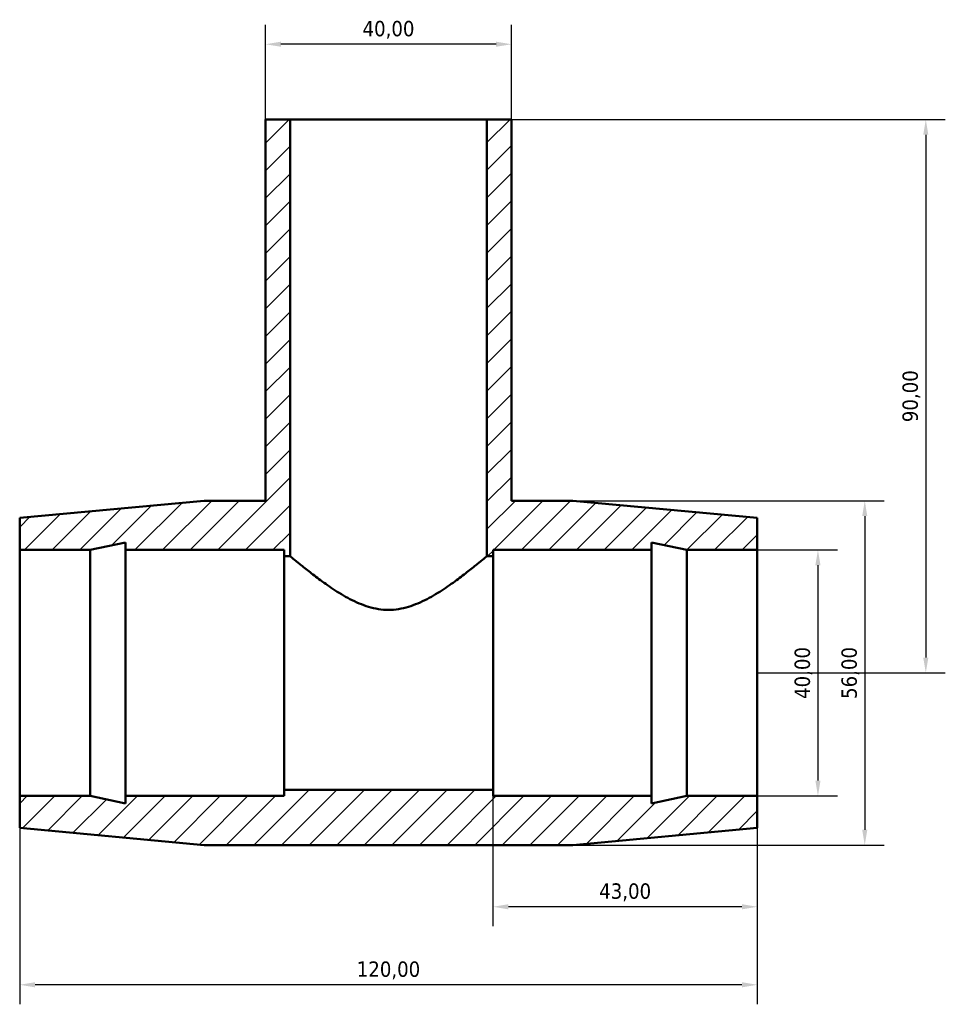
# Model space of a CAD drawing. Header units: millimetres. Extents: x -137 to 1520, y -1043 to 1179.
# Tile 4 of 6: x 513 to 664, y 844 to 1004. Entities that reach past the tile are written whole.
import ezdxf

# ---------------------------------------------------------------- set-up
doc = ezdxf.new("R2010")
doc.units = ezdxf.units.MM
for name, color, linetype, lineweight in [('Dimension (ISO)', 7, 'Continuous', 25), ('Hatch (ISO)', 7, 'Continuous', 18), ('Visible (ISO)', 7, 'Continuous', 50)]:
    doc.layers.add(name, color=color, linetype=linetype, lineweight=lineweight)
doc.styles.add('Note Text (ISO)', font='tahoma.ttf')
doc.dimstyles.new('Default (ISO)', dxfattribs={"dimtxt": 2.5, "dimasz": 2.5, "dimexe": 3.175, "dimexo": 0, "dimgap": 0.762, "dimtad": 1, "dimrnd": 1e-08, "dimzin": 0, "dimtxsty": 'Note Text (ISO)', "dimcen": 0.09, "dimdle": 10, "dimclrd": 256, "dimclre": 256, "dimclrt": 232, "dimazin": 0, "dimtfac": 1.40208, "dimtmove": 0, "dimatfit": 3, "dimfxl": 1, "dimtolj": 1, "dimtzin": 0, "dimlwd": -1, "dimlwe": -1, "dimarcsym": 0})

# ---------------------------------------------------------------- blocks, each defined once
blk = doc.blocks.new('*D13')
at = {"layer": 'Defpoints', "color": 0, "transparency": 16777216}
for p in [(553.03, 1000.15), (553.03, 987.93), (593.03, 987.93)]:
    blk.add_point(p, dxfattribs=at)
at = {"layer": 'Dimension (ISO)', "transparency": 16777216}
for p, q in [((553.03, 987.93), (553.03, 1003.33)), ((593.03, 987.93), (593.03, 1003.33)), ((590.53, 1000.15), (555.53, 1000.15))]:
    blk.add_line(p, q, dxfattribs=at)
for points in [[(555.53, 1000.57), (555.53, 999.74), (553.03, 1000.15)], [(590.53, 1000.57), (590.53, 999.74), (593.03, 1000.15)]]:
    blk.add_solid(points, dxfattribs=at)
at = {"layer": 'Dimension (ISO)', "color": 232, "true_color": 0xca0064, "transparency": 16777216, "insert": (573.03, 1002.5), "char_height": 2.5, "attachment_point": 5, "style": 'Note Text (ISO)'}
blk.add_mtext('\\A1;40,00', dxfattribs=at)
blk = doc.blocks.new('*D14')
at = {"layer": 'Defpoints', "color": 0, "transparency": 16777216}
for p in [(573.03, 987.93), (633.03, 897.93), (660.44, 897.93)]:
    blk.add_point(p, dxfattribs=at)
at = {"layer": 'Dimension (ISO)', "transparency": 16777216}
for p, q in [((573.03, 987.93), (663.61, 987.93)), ((660.44, 985.43), (660.44, 900.43)), ((633.03, 897.93), (663.61, 897.93))]:
    blk.add_line(p, q, dxfattribs=at)
for points in [[(660.02, 985.43), (660.85, 985.43), (660.44, 987.93)], [(660.02, 900.43), (660.85, 900.43), (660.44, 897.93)]]:
    blk.add_solid(points, dxfattribs=at)
at = {"layer": 'Dimension (ISO)', "color": 232, "true_color": 0xca0064, "transparency": 16777216, "insert": (658.09, 942.93), "char_height": 2.5, "attachment_point": 5, "rotation": 90, "style": 'Note Text (ISO)'}
blk.add_mtext('\\A1;90,00', dxfattribs=at)
blk = doc.blocks.new('*D15')
at = {"layer": 'Defpoints', "color": 0, "transparency": 16777216}
for p in [(633.03, 917.93), (633.03, 877.93), (642.89, 877.93)]:
    blk.add_point(p, dxfattribs=at)
at = {"layer": 'Dimension (ISO)', "transparency": 16777216}
for p, q in [((633.03, 917.93), (646.07, 917.93)), ((642.89, 915.43), (642.89, 880.43)), ((633.03, 877.93), (646.07, 877.93))]:
    blk.add_line(p, q, dxfattribs=at)
for points in [[(642.47, 915.43), (643.31, 915.43), (642.89, 917.93)], [(642.47, 880.43), (643.31, 880.43), (642.89, 877.93)]]:
    blk.add_solid(points, dxfattribs=at)
at = {"layer": 'Dimension (ISO)', "color": 232, "true_color": 0xca0064, "transparency": 16777216, "insert": (640.54, 897.93), "char_height": 2.5, "attachment_point": 5, "rotation": 90, "style": 'Note Text (ISO)'}
blk.add_mtext('\\A1;40,00', dxfattribs=at)
blk = doc.blocks.new('*D16')
at = {"layer": 'Defpoints', "color": 0, "transparency": 16777216}
for p in [(590.03, 897.93), (633.03, 897.93), (590.03, 859.92)]:
    blk.add_point(p, dxfattribs=at)
at = {"layer": 'Dimension (ISO)', "transparency": 16777216}
for p, q in [((590.03, 897.93), (590.03, 856.74)), ((633.03, 897.93), (633.03, 856.74)), ((630.53, 859.92), (592.53, 859.92))]:
    blk.add_line(p, q, dxfattribs=at)
for points in [[(592.53, 860.33), (592.53, 859.5), (590.03, 859.92)], [(630.53, 860.33), (630.53, 859.5), (633.03, 859.92)]]:
    blk.add_solid(points, dxfattribs=at)
at = {"layer": 'Dimension (ISO)', "color": 232, "true_color": 0xca0064, "transparency": 16777216, "insert": (611.53, 862.27), "char_height": 2.5, "attachment_point": 5, "style": 'Note Text (ISO)'}
blk.add_mtext('\\A1;43,00', dxfattribs=at)
blk = doc.blocks.new('*D17')
at = {"layer": 'Defpoints', "color": 0, "transparency": 16777216}
for p in [(513.03, 897.93), (633.03, 897.93), (513.03, 847.23)]:
    blk.add_point(p, dxfattribs=at)
at = {"layer": 'Dimension (ISO)', "transparency": 16777216}
for p, q in [((513.03, 897.93), (513.03, 844.06)), ((633.03, 897.93), (633.03, 844.06)), ((630.53, 847.23), (515.53, 847.23))]:
    blk.add_line(p, q, dxfattribs=at)
for points in [[(515.53, 847.65), (515.53, 846.82), (513.03, 847.23)], [(630.53, 847.65), (630.53, 846.82), (633.03, 847.23)]]:
    blk.add_solid(points, dxfattribs=at)
at = {"layer": 'Dimension (ISO)', "color": 232, "true_color": 0xca0064, "transparency": 16777216, "insert": (573.03, 849.58), "char_height": 2.5, "attachment_point": 5, "style": 'Note Text (ISO)'}
blk.add_mtext('\\A1;120,00', dxfattribs=at)
blk = doc.blocks.new('*D18')
at = {"layer": 'Defpoints', "color": 0, "transparency": 16777216}
for p in [(603.03, 925.93), (603.03, 869.93), (650.51, 869.93)]:
    blk.add_point(p, dxfattribs=at)
at = {"layer": 'Dimension (ISO)', "transparency": 16777216}
for p, q in [((603.03, 925.93), (653.68, 925.93)), ((650.51, 923.43), (650.51, 872.43)), ((603.03, 869.93), (653.68, 869.93))]:
    blk.add_line(p, q, dxfattribs=at)
for points in [[(650.09, 923.43), (650.92, 923.43), (650.51, 925.93)], [(650.09, 872.43), (650.92, 872.43), (650.51, 869.93)]]:
    blk.add_solid(points, dxfattribs=at)
at = {"layer": 'Dimension (ISO)', "color": 232, "true_color": 0xca0064, "transparency": 16777216, "insert": (648.16, 897.93), "char_height": 2.5, "attachment_point": 5, "rotation": 90, "style": 'Note Text (ISO)'}
blk.add_mtext('\\A1;56,00', dxfattribs=at)

msp = doc.modelspace()

# ---------------------------------------------------------------- hatches: boundary and pattern name
at = {"layer": 'Hatch (ISO)'}
h = msp.add_hatch(dxfattribs=at)
h.set_pattern_fill('ANSI31', color=256, scale=25.4, style=0)
h.set_pattern_definition([(45, (0, 0), (-2.245064, 2.245064), [])])
h.paths.add_polyline_path([(553.031, 987.934), (553.031, 925.934), (543.031, 925.934), (513.031, 923.134), (513.031, 917.934), (524.498, 917.934), (530.231, 919.153), (530.231, 917.934), (556.031, 917.934), (556.031, 916.934), (557.031, 916.934), (557.031, 987.934)])
h.paths.add_polyline_path([(593.031, 925.934), (593.031, 987.934), (589.031, 987.934), (589.031, 916.934), (590.031, 916.934), (590.031, 917.934), (615.831, 917.934), (615.831, 919.153), (621.565, 917.934), (633.031, 917.934), (633.031, 923.134), (603.031, 925.934)])
h.paths.add_polyline_path([(543.031, 869.934), (603.031, 869.934), (633.031, 872.734), (633.031, 877.934), (621.565, 877.934), (615.831, 876.715), (615.831, 877.934), (590.031, 877.934), (590.031, 878.934), (556.031, 878.934), (556.031, 877.934), (530.231, 877.934), (530.231, 876.715), (524.498, 877.934), (513.031, 877.934), (513.031, 872.734)])

# ---------------------------------------------------------------- linework, layer by layer
at = {"layer": 'Visible (ISO)'}
for p, q in [((553.031, 987.934), (553.031, 925.934)), ((557.031, 987.934), (553.031, 987.934)), ((557.031, 916.934), (557.031, 987.934)), ((557.031, 987.934), (589.031, 987.934)), ((593.031, 987.934), (589.031, 987.934)), ((589.031, 987.934), (589.031, 916.934)), ((593.031, 925.934), (593.031, 987.934)), ((543.031, 925.934), (513.031, 923.134)), ((553.031, 925.934), (543.031, 925.934)), ((603.031, 925.934), (593.031, 925.934)), ((633.031, 923.134), (603.031, 925.934)), ((513.031, 923.134), (513.031, 917.934)), ((633.031, 917.934), (633.031, 923.134)), ((524.498, 917.934), (530.231, 919.153)), ((530.231, 919.153), (530.231, 917.934)), ((615.831, 917.934), (615.831, 919.153)), ((615.831, 919.153), (621.565, 917.934)), ((513.031, 917.934), (524.498, 917.934)), ((513.031, 877.934), (513.031, 917.934)), ((524.498, 877.934), (524.498, 917.934)), ((530.231, 917.934), (556.031, 917.934)), ((530.231, 877.934), (530.231, 917.934)), ((556.031, 917.934), (556.031, 916.934)), ((590.031, 916.934), (590.031, 917.934)), ((590.031, 917.934), (615.831, 917.934)), ((615.831, 877.934), (615.831, 917.934)), ((621.565, 917.934), (633.031, 917.934)), ((621.565, 877.934), (621.565, 917.934)), ((633.031, 877.934), (633.031, 917.934)), ((556.031, 916.934), (557.031, 916.934)), ((556.031, 878.934), (556.031, 916.934)), ((589.031, 916.934), (590.031, 916.934)), ((590.031, 878.934), (590.031, 916.934)), ((590.031, 878.934), (556.031, 878.934)), ((556.031, 878.934), (556.031, 877.934)), ((590.031, 877.934), (590.031, 878.934)), ((524.498, 877.934), (513.031, 877.934)), ((513.031, 877.934), (513.031, 872.734)), ((530.231, 876.715), (524.498, 877.934)), ((556.031, 877.934), (530.231, 877.934)), ((530.231, 877.934), (530.231, 876.715)), ((615.831, 877.934), (590.031, 877.934)), ((621.565, 877.934), (615.831, 876.715)), ((615.831, 876.715), (615.831, 877.934)), ((633.031, 877.934), (621.565, 877.934)), ((633.031, 872.734), (633.031, 877.934)), ((513.031, 872.734), (543.031, 869.934)), ((603.031, 869.934), (633.031, 872.734)), ((543.031, 869.934), (603.031, 869.934))]:
    msp.add_line(p, q, dxfattribs=at)
for points, knots in [([(573.031, 908.181), (571.915, 908.181), (570.826, 908.368), (568.73, 909.002), (567.72, 909.446), (565.801, 910.448), (564.89, 911.006), (563.198, 912.122), (562.416, 912.68), (561.049, 913.694), (560.407, 914.189), (559.253, 915.101), (558.741, 915.517), (557.902, 916.205), (557.575, 916.478), (557.14, 916.842), (557.031, 916.934), (557.031, 916.934)], [0, 0, 0, 0, 0.3347678, 0.3347678, 0.6695355, 0.6695355, 1.0043033, 1.0043033, 1.3390711, 1.3390711, 1.6592208, 1.6592208, 1.9793706, 1.9793706, 2.2995204, 2.2995204, 2.6196701, 2.6196701, 2.6196701, 2.6196701]), ([(589.031, 916.934), (589.031, 916.934), (588.923, 916.842), (588.487, 916.478), (588.16, 916.205), (587.322, 915.517), (586.809, 915.101), (585.655, 914.189), (585.013, 913.694), (583.646, 912.68), (582.865, 912.122), (581.172, 911.006), (580.262, 910.448), (578.342, 909.446), (577.333, 909.002), (575.236, 908.368), (574.147, 908.181), (573.031, 908.181)], [7.8590104, 7.8590104, 7.8590104, 7.8590104, 8.1791602, 8.1791602, 8.49931, 8.49931, 8.8194597, 8.8194597, 9.1396095, 9.1396095, 9.4743773, 9.4743773, 9.809145, 9.809145, 10.1439128, 10.1439128, 10.4786806, 10.4786806, 10.4786806, 10.4786806])]:
    msp.add_open_spline(points, degree=3, knots=knots, dxfattribs=at)

# ---------------------------------------------------------------- dimensions: what is measured, and where the dimension line sits
at = {"layer": 'Dimension (ISO)'}
for base, p1, p2, picture, middle in [((553.031, 1000.155), (593.031, 987.934), (553.031, 987.934), '*D13', (573.031, 1002.503)), ((513.031, 847.234), (633.031, 897.934), (513.031, 897.934), '*D17', (573.031, 849.582)), ((590.031, 859.918), (633.031, 897.934), (590.031, 897.934), '*D16', (611.531, 862.267))]:
    dim = msp.add_linear_dim(base=base, p1=p1, p2=p2, dimstyle='Default (ISO)', dxfattribs=at)
    dim.commit()
    dim.dimension.update_dxf_attribs({"geometry": picture, "text_midpoint": middle})
for base, p1, p2, picture, middle in [((660.438, 897.934), (573.031, 987.934), (633.031, 897.934), '*D14', (658.09, 942.934)), ((650.508, 869.934), (603.031, 925.934), (603.031, 869.934), '*D18', (648.16, 897.934)), ((642.891, 877.934), (633.031, 917.934), (633.031, 877.934), '*D15', (640.544, 897.934))]:
    dim = msp.add_linear_dim(base=base, p1=p1, p2=p2, angle=90, dimstyle='Default (ISO)', dxfattribs=at)
    dim.commit()
    dim.dimension.update_dxf_attribs({"geometry": picture, "text_midpoint": middle})

doc.saveas('drawing.dxf')
